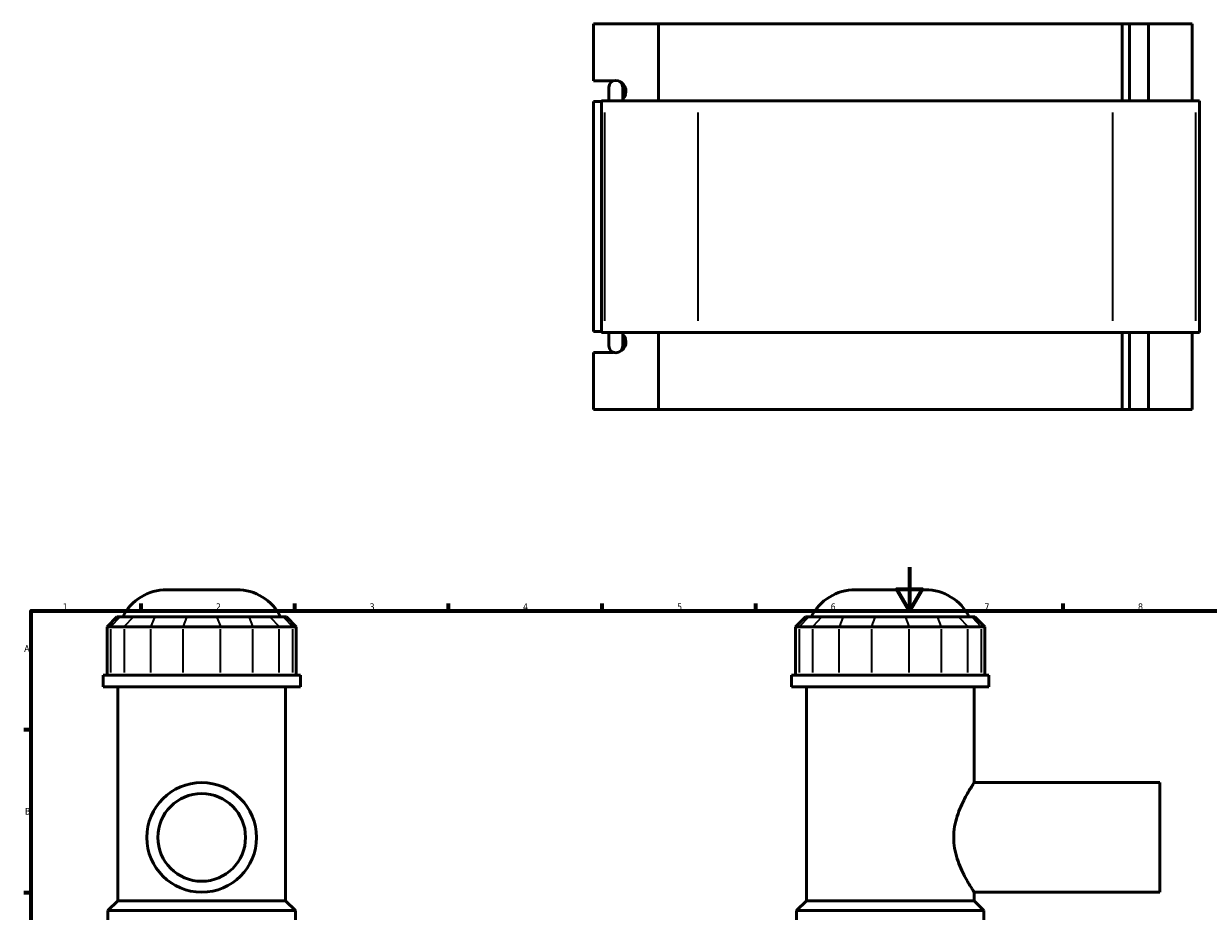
# Model space of a CAD drawing. Header units: millimetres. Extents: x 0 to 909, y -438 to 1024.
# Tile 4 of 5: x 17 to 557, y 437 to 842. Entities that reach past the tile are written whole.
import ezdxf

# ---------------------------------------------------------------- set-up
doc = ezdxf.new("R2010")
doc.units = ezdxf.units.MM
for name, color, linetype, lineweight in [('Border (ANSI)', 7, 'Continuous', 70), ('Visible (ANSI)', 7, 'Continuous', 50), ('Visible Narrow (ANSI)', 7, 'Continuous', 35)]:
    doc.layers.add(name, color=color, linetype=linetype, lineweight=lineweight)
doc.styles.add('Note Text (ANSI)', font='tahoma.ttf')

# ---------------------------------------------------------------- blocks, each defined once
blk = doc.blocks.new('Borders Default Border')
at = {"layer": 'Border (ANSI)'}
for p, q in [((70.08, 574), (70.08, 577.45)), ((140.17, 574), (140.17, 577.45)), ((210.25, 574), (210.25, 577.45)), ((280.33, 574), (280.33, 577.45)), ((350.42, 574), (350.42, 577.45)), ((490.58, 574), (490.58, 577.45)), ((20, 519.75), (16.55, 519.75)), ((20, 445.5), (16.55, 445.5))]:
    blk.add_line(p, q, dxfattribs=at)
at = {"layer": 'Border (ANSI)', "flags": 128}
for points in [[(420.5, 594), (420.5, 574), (414.73, 584), (426.27, 584), (420.5, 574)], [(20, 20), (20, 574), (821, 574), (821, 20), (20, 20)]]:
    blk.add_lwpolyline(points, dxfattribs=at)
at = {"layer": 'Border (ANSI)', "color": 230, "true_color": 0xff0080, "char_height": 3.05, "attachment_point": 7, "style": 'Note Text (ANSI)'}
for s, insert in [('1', (34.35, 574.4)), ('2', (104.2, 574.4)), ('3', (174.26, 574.34)), ('4', (244.23, 574.4)), ('5', (314.48, 574.34)), ('6', (384.49, 574.34)), ('7', (454.6, 574.4)), ('8', (524.63, 574.33)), ('A', (16.78, 555.35)), ('B', (17.15, 481.1))]:
    blk.add_mtext(s, dxfattribs=dict(at, insert=insert))

msp = doc.modelspace()

# ---------------------------------------------------------------- linework, layer by layer
at = {"layer": 'Visible (ANSI)'}
for p, q in [((276.346, 815.811), (276.346, 841.886)), ((276.346, 841.886), (305.947, 841.886)), ((305.947, 841.886), (305.947, 806.686)), ((305.947, 841.886), (517.377, 841.886)), ((517.377, 841.886), (520.793, 841.886)), ((517.377, 806.686), (517.377, 841.886)), ((529.437, 841.886), (520.793, 841.886)), ((520.793, 806.686), (520.793, 841.886)), ((549.341, 841.886), (529.437, 841.886)), ((529.437, 806.686), (529.437, 841.886)), ((549.341, 806.686), (549.341, 841.886)), ((276.346, 815.811), (285.476, 815.811)), ((284.693, 815.397), (284.693, 815.811)), ((283.39, 812.846), (283.39, 806.686)), ((289.69, 806.686), (289.69, 812.846)), ((280.015, 806.361), (276.346, 806.361)), ((276.346, 701.411), (276.346, 806.361)), ((281.605, 806.686), (280.015, 806.686)), ((280.015, 701.086), (280.015, 806.686)), ((281.605, 806.686), (324.026, 806.686)), ((513.202, 806.686), (324.026, 806.686)), ((513.202, 806.686), (551.067, 806.686)), ((552.716, 806.686), (551.067, 806.686)), ((552.716, 701.086), (552.716, 806.686)), ((276.346, 701.411), (280.015, 701.411)), ((280.015, 701.086), (281.605, 701.086)), ((324.026, 701.086), (281.605, 701.086)), ((283.39, 701.086), (283.39, 694.926)), ((289.69, 694.926), (289.69, 701.086)), ((305.947, 701.086), (305.947, 665.886)), ((324.026, 701.086), (513.202, 701.086)), ((551.067, 701.086), (513.202, 701.086)), ((517.377, 665.886), (517.377, 701.086)), ((520.793, 665.886), (520.793, 701.086)), ((529.437, 665.886), (529.437, 701.086)), ((549.341, 665.886), (549.341, 701.086)), ((551.067, 701.086), (552.716, 701.086)), ((285.476, 691.961), (276.346, 691.961)), ((276.346, 665.886), (276.346, 691.961)), ((284.693, 691.961), (284.693, 692.374)), ((305.947, 665.886), (276.346, 665.886)), ((517.377, 665.886), (305.947, 665.886)), ((520.793, 665.886), (517.377, 665.886)), ((520.793, 665.886), (529.437, 665.886)), ((529.437, 665.886), (549.341, 665.886)), ((81.816, 583.695), (113.615, 583.695)), ((395.763, 583.695), (427.561, 583.695)), ((59.069, 571.305), (54.569, 566.805)), ((59.069, 571.305), (60.439, 571.305)), ((66.486, 571.305), (60.439, 571.305)), ((66.486, 571.305), (76.228, 571.305)), ((90.827, 571.305), (76.228, 571.305)), ((90.827, 571.305), (104.604, 571.305)), ((119.203, 571.305), (104.604, 571.305)), ((119.203, 571.305), (128.944, 571.305)), ((134.991, 571.305), (128.944, 571.305)), ((134.991, 571.305), (136.361, 571.305)), ((136.361, 571.305), (140.861, 566.805)), ((373.016, 571.305), (368.516, 566.805)), ((373.016, 571.305), (374.386, 571.305)), ((380.433, 571.305), (374.386, 571.305)), ((380.433, 571.305), (390.175, 571.305)), ((404.774, 571.305), (390.175, 571.305)), ((404.774, 571.305), (418.55, 571.305)), ((433.149, 571.305), (418.55, 571.305)), ((433.149, 571.305), (442.891, 571.305)), ((448.938, 571.305), (442.891, 571.305)), ((448.938, 571.305), (450.308, 571.305)), ((450.308, 571.305), (454.808, 566.805)), ((56.282, 566.805), (54.569, 566.805)), ((54.569, 566.805), (54.569, 544.755)), ((56.282, 566.805), (62.329, 566.805)), ((74.506, 566.805), (62.329, 566.805)), ((74.506, 566.805), (89.105, 566.805)), ((106.326, 566.805), (89.105, 566.805)), ((106.326, 566.805), (120.925, 566.805)), ((133.102, 566.805), (120.925, 566.805)), ((133.102, 566.805), (139.149, 566.805)), ((140.861, 566.805), (139.149, 566.805)), ((140.861, 566.805), (140.861, 544.755)), ((370.229, 566.805), (368.516, 566.805)), ((368.516, 566.805), (368.516, 544.755)), ((370.229, 566.805), (376.276, 566.805)), ((388.453, 566.805), (376.276, 566.805)), ((388.453, 566.805), (403.052, 566.805)), ((420.272, 566.805), (403.052, 566.805)), ((420.272, 566.805), (434.871, 566.805)), ((447.048, 566.805), (434.871, 566.805)), ((447.048, 566.805), (453.095, 566.805)), ((454.808, 566.805), (453.095, 566.805)), ((454.808, 566.805), (454.808, 544.755)), ((142.715, 544.755), (52.715, 544.755)), ((52.715, 539.445), (52.715, 544.755)), ((142.715, 539.445), (142.715, 544.755)), ((456.662, 544.755), (366.662, 544.755)), ((366.662, 539.445), (366.662, 544.755)), ((456.662, 539.445), (456.662, 544.755)), ((142.715, 539.445), (52.715, 539.445)), ((59.465, 441.795), (59.465, 539.445)), ((135.965, 441.795), (135.965, 539.445)), ((456.662, 539.445), (366.662, 539.445)), ((373.412, 441.795), (373.412, 539.445)), ((449.912, 495.695), (449.912, 539.445)), ((449.912, 495.695), (534.662, 495.695)), ((534.662, 445.695), (534.662, 495.695)), ((449.912, 445.695), (534.662, 445.695)), ((449.912, 441.795), (449.912, 445.695)), ((59.465, 441.795), (54.965, 437.295)), ((135.965, 441.795), (59.465, 441.795)), ((135.965, 441.795), (140.465, 437.295)), ((373.412, 441.795), (368.912, 437.295)), ((449.912, 441.795), (373.412, 441.795)), ((449.912, 441.795), (454.412, 437.295)), ((140.465, 437.295), (54.965, 437.295)), ((54.965, 427.575), (54.965, 437.295)), ((140.465, 427.575), (140.465, 437.295)), ((454.412, 437.295), (368.912, 437.295)), ((368.912, 420.538), (368.912, 437.295)), ((454.412, 420.538), (454.412, 437.295))]:
    msp.add_line(p, q, dxfattribs=at)
for radius in [25, 20]:
    msp.add_circle((97.715, 470.695), radius, dxfattribs=at)
for centre, radius, start, end in [((286.54, 812.846), 3.15, 0, 180), ((286.54, 694.926), 3.15, 180, 0), ((81.816, 561.195), 22.5, 90, 153.29908), ((113.615, 561.195), 22.5, 26.70092, 90), ((395.763, 561.195), 22.5, 90, 153.29908), ((427.561, 561.195), 22.5, 26.70092, 90)]:
    msp.add_arc(centre, radius, start, end, dxfattribs=at)
for centre, major_axis, start_param, end_param in [((286.706, 811.086), (0, 4.725), 3.8784876, 5.9528364), ((286.706, 696.686), (0, -4.725), 0.3303489, 2.4046977)]:
    msp.add_ellipse(centre, major_axis=major_axis, ratio=0.9396926, start_param=start_param, end_param=end_param, dxfattribs=at)
msp.add_open_spline([(449.912, 445.695), (449.912, 445.695), (449.806, 445.856), (449.381, 446.514), (449.061, 447.011), (448.256, 448.305), (447.77, 449.102), (446.713, 450.919), (446.143, 451.94), (445.015, 454.105), (444.413, 455.332), (443.246, 458.008), (442.682, 459.459), (441.711, 462.511), (441.306, 464.116), (440.755, 467.388), (440.611, 469.055), (440.611, 472.334), (440.755, 474.002), (441.306, 477.274), (441.711, 478.879), (442.682, 481.931), (443.246, 483.381), (444.413, 486.058), (445.015, 487.285), (446.143, 489.45), (446.713, 490.471), (447.77, 492.288), (448.256, 493.085), (449.061, 494.378), (449.381, 494.876), (449.806, 495.534), (449.912, 495.695), (449.912, 495.695)], degree=3, knots=[3.9154785, 3.9154785, 3.9154785, 3.9154785, 4.4024724, 4.4024724, 4.8894664, 4.8894664, 5.3764604, 5.3764604, 5.8634543, 5.8634543, 6.35533, 6.35533, 6.8472056, 6.8472056, 7.3390813, 7.3390813, 7.830957, 7.830957, 8.3228326, 8.3228326, 8.8147083, 8.8147083, 9.306584, 9.306584, 9.7984596, 9.7984596, 10.2854536, 10.2854536, 10.7724475, 10.7724475, 11.2594415, 11.2594415, 11.7464355, 11.7464355, 11.7464355, 11.7464355], dxfattribs=at)
at = {"layer": 'Visible Narrow (ANSI)'}
for p, q in [((281.605, 706.366), (281.605, 801.406)), ((324.026, 706.366), (324.026, 801.406)), ((513.202, 706.366), (513.202, 801.406)), ((551.067, 706.366), (551.067, 801.406)), ((60.231, 571.08), (56.49, 567.03)), ((66.279, 571.08), (62.537, 567.03)), ((76.142, 571.08), (74.592, 567.03)), ((90.741, 571.08), (89.191, 567.03)), ((104.69, 571.08), (106.24, 567.03)), ((119.289, 571.08), (120.839, 567.03)), ((129.152, 571.08), (132.894, 567.03)), ((135.199, 571.08), (138.941, 567.03)), ((374.178, 571.08), (370.436, 567.03)), ((380.225, 571.08), (376.484, 567.03)), ((390.089, 571.08), (388.539, 567.03)), ((404.688, 571.08), (403.138, 567.03)), ((418.636, 571.08), (420.186, 567.03)), ((433.235, 571.08), (434.785, 567.03)), ((443.099, 571.08), (446.84, 567.03)), ((449.146, 571.08), (452.888, 567.03)), ((56.282, 545.857), (56.282, 565.702)), ((62.329, 565.702), (62.329, 545.857)), ((74.506, 545.857), (74.506, 565.702)), ((89.105, 565.702), (89.105, 545.857)), ((106.326, 545.857), (106.326, 565.702)), ((120.925, 565.702), (120.925, 545.857)), ((133.102, 545.857), (133.102, 565.702)), ((139.149, 565.702), (139.149, 545.857)), ((370.229, 545.857), (370.229, 565.702)), ((376.276, 565.702), (376.276, 545.857)), ((388.453, 545.857), (388.453, 565.702)), ((403.052, 565.702), (403.052, 545.857)), ((420.272, 545.857), (420.272, 565.702)), ((434.871, 565.702), (434.871, 545.857)), ((447.048, 545.857), (447.048, 565.702)), ((453.095, 565.702), (453.095, 545.857))]:
    msp.add_line(p, q, dxfattribs=at)

# ---------------------------------------------------------------- block references
msp.add_blockref('Borders Default Border', (0, 0))

doc.saveas('drawing.dxf')
